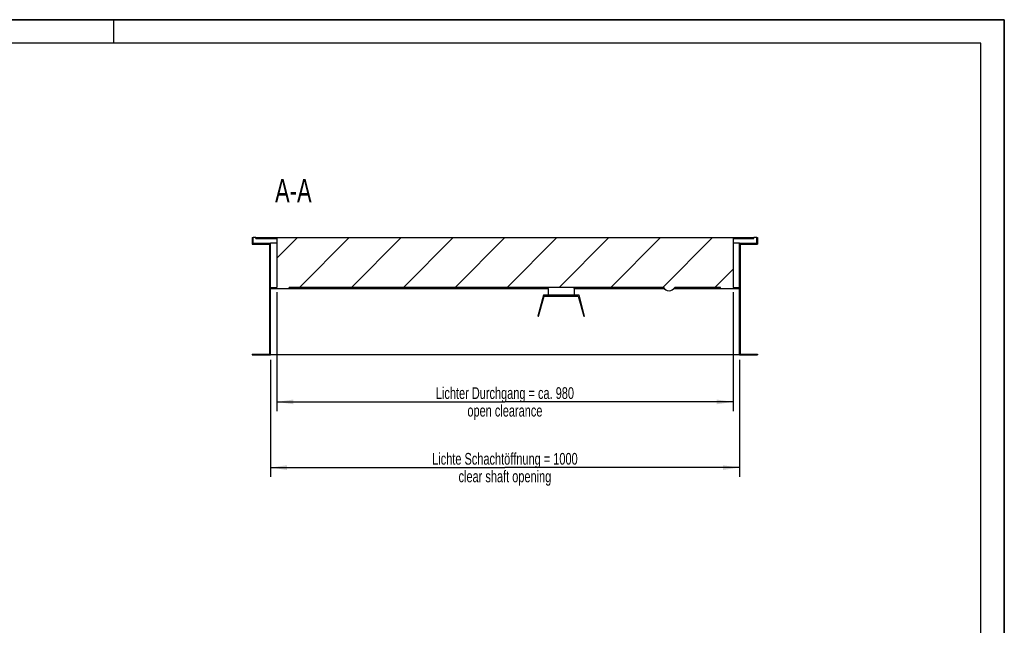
# Model space of a CAD drawing. Header units: millimetres. Extents: x 0 to 8400, y 0 to 5940.
# Tile 4 of 4: x 4200 to 8400, y 3359 to 5940. Entities that reach past the tile are written whole.
import ezdxf

# ---------------------------------------------------------------- set-up
doc = ezdxf.new("R2010")
doc.units = ezdxf.units.MM
doc.header["$LTSCALE"] = 462
doc.layers.get('0').update_dxf_attribs({"linetype": 'CONTINUOUS'})
for name, color, linetype in [('050_DIMENSIONING', 7, 'CONTINUOUS'), ('053_NOTES', 7, 'CONTINUOUS'), ('_ACHSEN', 7, 'CONTINUOUS')]:
    doc.layers.add(name, color=color, linetype=linetype)
doc.styles.get("Standard").update_dxf_attribs({"font": 'txt', "width": 0.7})
doc.dimstyles.new('DIMSTYLE_4', dxfattribs={"dimtxt": 50, "dimasz": 70, "dimexe": 2, "dimexo": 1, "dimtad": 1, "dimlfac": 0.5, "dimtxsty": 'Standard', "dimblk": '_FILLED', "dimblk1": '_FILLED', "dimblk2": '_FILLED', "dimcen": 0.09, "dimazin": 2, "dimtp": 0.8, "dimtm": 0.8, "dimtfac": 1, "dimtofl": 0, "dimtmove": 0, "dimatfit": 3, "dimldrblk": '_FILLED', "dimfxl": 1, "dimtolj": 1, "dimarcsym": 0})

# ---------------------------------------------------------------- blocks, each defined once
blk = doc.blocks.new('_FILLED')
at = {"color": 0, "linetype": 'ByBlock'}
blk.add_solid([(0, 0), (-1, 0.143), (-1, -0.143)], dxfattribs=at)
blk = doc.blocks.new('*D12')
at = {"layer": '050_DIMENSIONING', "color": 2, "linetype": 'Continuous', "transparency": 16777216}
for p, q in [((5269.8, 4491.1), (5269.8, 3991.1)), ((7269.8, 4491.1), (7269.8, 3991.1)), ((5269.8, 4031.1), (6269.8, 4031.1)), ((7269.8, 4031.1), (6269.8, 4031.1))]:
    blk.add_line(p, q, dxfattribs=at)
at = {"layer": '050_DIMENSIONING', "color": 2, "linetype": 'Continuous', "transparency": 16777216, "xscale": 70, "yscale": 70, "zscale": 70, "rotation": 180}
blk.add_blockref('_FILLED', (5269.8, 4031.1), dxfattribs=at)
at = {"layer": '050_DIMENSIONING', "color": 2, "linetype": 'Continuous', "transparency": 16777216, "xscale": 70, "yscale": 70, "zscale": 70}
blk.add_blockref('_FILLED', (7269.8, 4031.1), dxfattribs=at)
at = {"layer": '050_DIMENSIONING', "color": 2, "linetype": 'Continuous', "transparency": 16777216, "insert": (6269.8, 4093.6), "char_height": 50, "width": 1447.143, "attachment_point": 2, "line_spacing_factor": 0.9}
blk.add_mtext('Lichte Schachtöffnung = 1000\\Pclear shaft opening', dxfattribs=at)
blk = doc.blocks.new('*D13')
at = {"layer": '050_DIMENSIONING', "color": 2, "linetype": 'Continuous', "transparency": 16777216}
for p, q in [((5296.8, 4779.1), (5296.8, 4271.1)), ((7242.8, 4779.1), (7242.8, 4271.1)), ((5296.8, 4311.1), (6269.8, 4311.1)), ((7242.8, 4311.1), (6269.8, 4311.1))]:
    blk.add_line(p, q, dxfattribs=at)
at = {"layer": '050_DIMENSIONING', "color": 2, "linetype": 'Continuous', "transparency": 16777216, "xscale": 70, "yscale": 70, "zscale": 70, "rotation": 180}
blk.add_blockref('_FILLED', (5296.8, 4311.1), dxfattribs=at)
at = {"layer": '050_DIMENSIONING', "color": 2, "linetype": 'Continuous', "transparency": 16777216, "xscale": 70, "yscale": 70, "zscale": 70}
blk.add_blockref('_FILLED', (7242.8, 4311.1), dxfattribs=at)
at = {"layer": '050_DIMENSIONING', "color": 2, "linetype": 'Continuous', "transparency": 16777216, "insert": (6269.8, 4373.6), "char_height": 50, "width": 1430.357, "attachment_point": 2, "line_spacing_factor": 0.9}
blk.add_mtext('Lichter Durchgang = ca. 980\\Popen clearance', dxfattribs=at)

msp = doc.modelspace()

# ---------------------------------------------------------------- hatches: boundary and pattern name
at = {"linetype": 'Continuous'}
h = msp.add_hatch(dxfattribs=at)
h.set_pattern_fill('ANSI31', color=2, angle=180, style=0, pattern_type=2)
h.set_pattern_definition([(225, (6269.84, 5011.08), (110.678, -110.678), [])])
edge = h.paths.add_edge_path()
edge.add_line((5191.843, 4983.081), (5265.843, 4983.081))
edge.add_line((5191.843, 5011.081), (5191.843, 4983.081))
edge.add_line((5191.843, 5011.081), (5195.843, 5011.081))
edge.add_line((5195.843, 4987.081), (5195.843, 5011.081))
edge.add_line((5195.843, 4987.081), (5269.843, 4987.081))
edge.add_line((5269.843, 4799.081), (5269.843, 4987.081))
edge.add_line((5269.843, 4799.081), (5296.843, 4799.081))
edge.add_line((5296.843, 5007.081), (5296.843, 4799.081))
edge.add_line((5207.843, 5007.081), (5296.843, 5007.081))
edge.add_line((5207.843, 5007.081), (5207.843, 5011.081))
edge.add_line((5207.843, 5011.081), (7331.843, 5011.081))
edge.add_line((7331.843, 5007.081), (7331.843, 5011.081))
edge.add_line((7242.843, 5007.081), (7331.843, 5007.081))
edge.add_line((7242.843, 5007.081), (7242.843, 4799.081))
edge.add_line((7242.843, 4799.081), (7269.843, 4799.081))
edge.add_line((7269.843, 4799.081), (7269.843, 4987.081))
edge.add_line((7269.843, 4987.081), (7343.843, 4987.081))
edge.add_line((7343.843, 4987.081), (7343.843, 5011.081))
edge.add_line((7343.843, 5011.081), (7347.843, 5011.081))
edge.add_line((7347.843, 5011.081), (7347.843, 4983.081))
edge.add_line((7273.843, 4983.081), (7347.843, 4983.081))
edge.add_line((7273.843, 4983.081), (7273.843, 4515.081))
edge.add_line((7273.843, 4515.081), (7347.843, 4515.081))
edge.add_line((7347.843, 4515.081), (7347.843, 4511.081))
edge.add_line((7269.843, 4511.081), (7347.843, 4511.081))
edge.add_line((7269.843, 4511.081), (7269.843, 4795.081))
edge.add_line((7189.843, 4795.081), (7269.843, 4795.081))
edge.add_line((7189.843, 4795.081), (7189.843, 4799.081))
edge.add_line((7189.843, 4799.081), (6994.033, 4799.081))
edge.add_spline(control_points=[(6994.033, 4799.081), (6993.758, 4798.599), (6993.18, 4797.654), (6992.234, 4796.291), (6991.213, 4794.988), (6990.121, 4793.749), (6988.961, 4792.58), (6987.739, 4791.482), (6986.458, 4790.461), (6985.122, 4789.518), (6983.737, 4788.656), (6982.307, 4787.879), (6980.838, 4787.188), (6979.333, 4786.585), (6977.797, 4786.072), (6976.237, 4785.65), (6974.656, 4785.321), (6973.06, 4785.086), (6971.454, 4784.944), (6970.381, 4784.912), (6969.843, 4784.912)], knot_values=[0, 0, 0, 0, 0.05555556, 0.11111111, 0.16666667, 0.22222222, 0.27777778, 0.33333333, 0.38888889, 0.44444444, 0.5, 0.55555556, 0.61111111, 0.66666667, 0.72222222, 0.77777778, 0.83333333, 0.88888889, 0.94444444, 1, 1, 1, 1], degree=3, periodic=0)
edge.add_spline(control_points=[(6969.843, 4784.912), (6969.305, 4784.912), (6968.232, 4784.944), (6966.626, 4785.086), (6965.03, 4785.321), (6963.449, 4785.65), (6961.889, 4786.072), (6960.353, 4786.585), (6958.848, 4787.188), (6957.379, 4787.879), (6955.949, 4788.656), (6954.564, 4789.518), (6953.228, 4790.461), (6951.947, 4791.482), (6950.725, 4792.58), (6949.565, 4793.749), (6948.473, 4794.988), (6947.452, 4796.291), (6946.506, 4797.654), (6945.928, 4798.599), (6945.653, 4799.081)], knot_values=[0, 0, 0, 0, 0.05555556, 0.11111111, 0.16666667, 0.22222222, 0.27777778, 0.33333333, 0.38888889, 0.44444444, 0.5, 0.55555556, 0.61111111, 0.66666667, 0.72222222, 0.77777778, 0.83333333, 0.88888889, 0.94444444, 1, 1, 1, 1], degree=3, periodic=0)
edge.add_line((6945.653, 4799.081), (5349.843, 4799.081))
edge.add_line((5349.843, 4795.081), (5349.843, 4799.081))
edge.add_line((5269.843, 4795.081), (5349.843, 4795.081))
edge.add_line((5269.843, 4511.081), (5269.843, 4795.081))
edge.add_line((5191.843, 4511.081), (5269.843, 4511.081))
edge.add_line((5191.843, 4515.081), (5191.843, 4511.081))
edge.add_line((5191.843, 4515.081), (5265.843, 4515.081))
edge.add_line((5265.843, 4983.081), (5265.843, 4515.081))

# ---------------------------------------------------------------- linework, layer by layer
at = {"color": 7, "linetype": 'Continuous'}
for p, q in [((0, 5940), (8400, 5940)), ((8400, 0), (8400, 5940)), ((5191.843, 5011.081), (5195.843, 5011.081)), ((5191.843, 5011.081), (5191.843, 4983.081)), ((5207.843, 5011.081), (5195.843, 5011.081)), ((5195.843, 4987.081), (5195.843, 5011.081)), ((5207.843, 5007.081), (5207.843, 5011.081)), ((5207.843, 5011.081), (7331.843, 5011.081)), ((5207.843, 5007.081), (5296.843, 5007.081)), ((5296.843, 5007.081), (5296.843, 4799.081)), ((7242.843, 5007.081), (7242.843, 4799.081)), ((7242.843, 5007.081), (7331.843, 5007.081)), ((7343.843, 5011.081), (7331.843, 5011.081)), ((7331.843, 5007.081), (7331.843, 5011.081)), ((7343.843, 5011.081), (7347.843, 5011.081)), ((7343.843, 4987.081), (7343.843, 5011.081)), ((7347.843, 5011.081), (7347.843, 4983.081)), ((5191.843, 4983.081), (5265.843, 4983.081)), ((5195.843, 4987.081), (5269.843, 4987.081)), ((5265.843, 4983.081), (5265.843, 4515.081)), ((5296.843, 4987.081), (5269.843, 4987.081)), ((5269.843, 4799.081), (5269.843, 4987.081)), ((7269.843, 4987.081), (7242.843, 4987.081)), ((7269.843, 4987.081), (7343.843, 4987.081)), ((7269.843, 4799.081), (7269.843, 4987.081)), ((7273.843, 4983.081), (7347.843, 4983.081)), ((7273.843, 4983.081), (7273.843, 4515.081)), ((5269.843, 4799.081), (5296.843, 4799.081)), ((5269.843, 4795.081), (5349.843, 4795.081)), ((5269.843, 4511.081), (5269.843, 4795.081)), ((5349.843, 4795.081), (5349.843, 4799.081)), ((6945.653, 4799.081), (5349.843, 4799.081)), ((7189.843, 4799.081), (6994.033, 4799.081)), ((7189.843, 4795.081), (7189.843, 4799.081)), ((7189.843, 4795.081), (7269.843, 4795.081)), ((7242.843, 4799.081), (7269.843, 4799.081)), ((7269.843, 4511.081), (7269.843, 4795.081)), ((6433.681, 4766.081), (6409.843, 4677.117)), ((6413.707, 4676.081), (6436.75, 4762.081)), ((6586.005, 4766.081), (6433.681, 4766.081)), ((6436.75, 4762.081), (6582.936, 4762.081)), ((6582.936, 4762.081), (6605.979, 4676.081)), ((6609.843, 4677.117), (6586.005, 4766.081)), ((6409.843, 4677.117), (6413.707, 4676.081)), ((6605.979, 4676.081), (6609.843, 4677.117)), ((5191.843, 4515.081), (5265.843, 4515.081)), ((5191.843, 4515.081), (5191.843, 4511.081)), ((5191.843, 4511.081), (5269.843, 4511.081)), ((7269.843, 4511.081), (5269.843, 4511.081)), ((7269.843, 4511.081), (7347.843, 4511.081)), ((7273.843, 4515.081), (7347.843, 4515.081)), ((7347.843, 4515.081), (7347.843, 4511.081))]:
    msp.add_line(p, q, dxfattribs=at)
at = {"color": 3, "linetype": 'Continuous'}
for p, q in [((8400, 5940), (0, 5940)), ((4600, 5940), (4600, 5840)), ((8400, 5940), (8400, 0))]:
    msp.add_line(p, q, dxfattribs=at)
at = {"color": 5, "linetype": 'Continuous'}
for p, q in [((8300, 5840), (100, 5840)), ((8300, 100), (8300, 5840))]:
    msp.add_line(p, q, dxfattribs=at)
at = {"color": 7, "linetype": 'Continuous'}
for start_param, end_param in [(-4.18462581, -3.14159265), (-3.14159265, -2.09855949)]:
    msp.add_ellipse((6969.843, 4813.456), major_axis=(0, 28.544), ratio=0.98094833, start_param=start_param, end_param=end_param, dxfattribs=at)
at = {"layer": '_ACHSEN', "color": 7, "linetype": 'Continuous'}
for p, q in [((5349.843, 4795.081), (6454.743, 4795.081)), ((6453.843, 4795.081), (6453.843, 4767.081)), ((6454.743, 4795.081), (6454.743, 4799.081)), ((6564.943, 4795.081), (6564.943, 4799.081)), ((6564.943, 4795.081), (6948.42, 4795.081)), ((6565.843, 4795.081), (6565.843, 4767.081)), ((6991.266, 4795.081), (7189.843, 4795.081)), ((6453.843, 4767.081), (6565.843, 4767.081))]:
    msp.add_line(p, q, dxfattribs=at)

# ---------------------------------------------------------------- texts
at = {"layer": '053_NOTES', "color": 2, "linetype": 'Continuous', "insert": (5445.346, 5261.081), "char_height": 100, "width": 364.28571, "attachment_point": 3, "line_spacing_factor": 0.9}
msp.add_mtext('A-A', dxfattribs=at)

# ---------------------------------------------------------------- dimensions: what is measured, and where the dimension line sits
at = {"layer": '050_DIMENSIONING', "color": 2, "linetype": 'Continuous'}
for base, p1, p2, text, picture, middle in [((7242.843, 4311.081), (5296.843, 4780.081), (7242.843, 4780.081), 'Lichter Durchgang = ca. <>\\Popen clearance', '*D13', (6269.843, 4311.081)), ((7269.843, 4031.081), (5269.843, 4492.081), (7269.843, 4492.081), 'Lichte Schachtöffnung = <>\\Pclear shaft opening', '*D12', (6269.843, 4031.081))]:
    dim = msp.add_linear_dim(base=base, p1=p1, p2=p2, text=text, dimstyle='DIMSTYLE_4', dxfattribs=at)
    dim.commit()
    dim.dimension.update_dxf_attribs({"geometry": picture, "text_midpoint": middle, "dimtype": 160})

doc.saveas('drawing.dxf')
